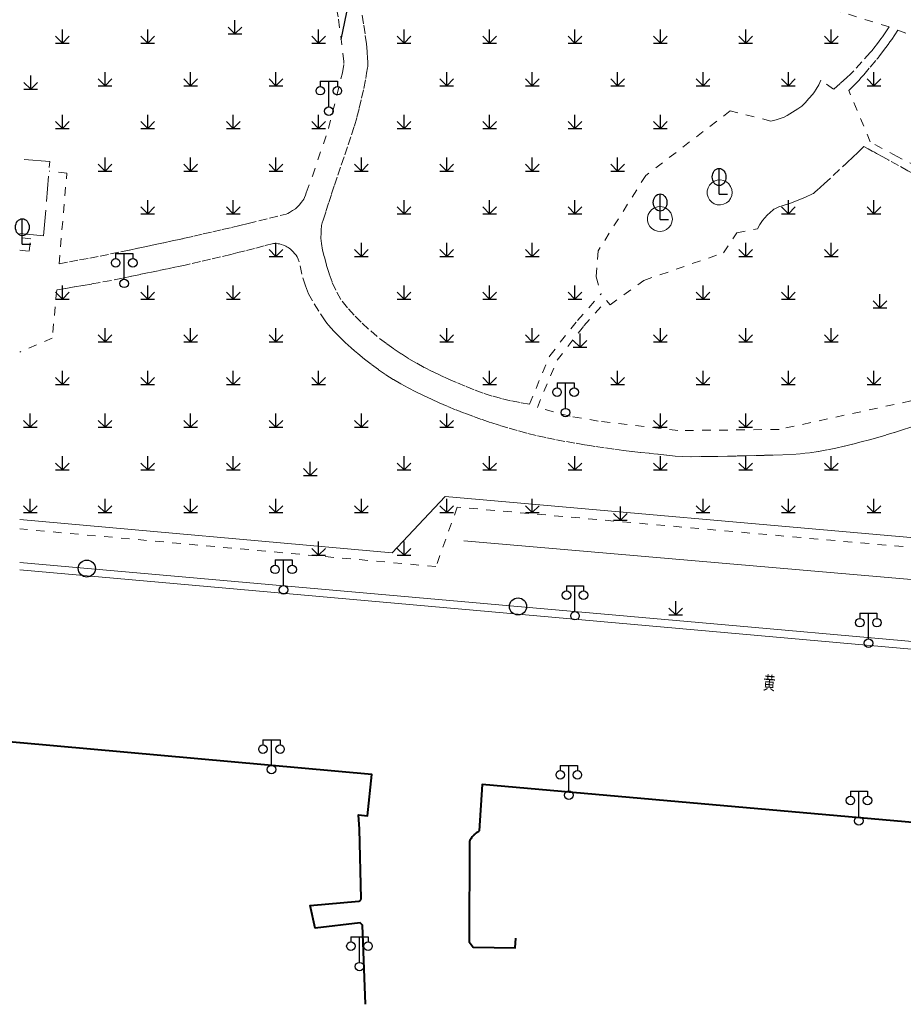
# Model space of a CAD drawing. Extents: x 39508475 to 39522402, y 3783947 to 3795549.
# Tile 112 of 256: x 39514500 to 39514603, y 3794117 to 3794233. Entities that reach past the tile are written whole.
import ezdxf
from ezdxf.enums import TextEntityAlignment as Align

# ---------------------------------------------------------------- set-up
doc = ezdxf.new("R2010")
doc.units = 0
doc.linetypes.add('X0', pattern=[4, 3, -1])
doc.linetypes.add('X6', pattern=[2, 1, -1])
doc.layers.get('0').update_dxf_attribs({"linetype": 'CONTINUOUS'})
for name, color, linetype in [('DLSS', 4, 'CONTINUOUS'), ('JCDL_JMDD_F', 231, 'CONTINUOUS'), ('JCDL_JT_ZJ', 100, 'CONTINUOUS'), ('JCDL_JTD_F', 100, 'CONTINUOUS'), ('ZBTZ', 3, 'CONTINUOUS'), ('断面线', 2, 'CONTINUOUS')]:
    doc.layers.add(name, color=color, linetype=linetype)
doc.layers.add('JCDL_JMDX', color=1, linetype='CONTINUOUS', lineweight=0)
doc.layers.add('JCDL_ZBX', color=3, linetype='CONTINUOUS', lineweight=0)
doc.styles.add('HZ', font='rs', dxfattribs={"width": 0.8, "bigfont": 'hztxt'})
doc.linetypes.add('X19', pattern='A,4.5,[145,symbolx.shx,S=1,R=0,X=0,Y=1],4.5,-0.5,[146,symbolx.shx,S=1,R=0,X=0,Y=0],-0.5', length=10)
doc.linetypes.add('X49', pattern='A,0,[5,symbolt.shx,S=1,R=0,X=0,Y=0],-10', length=10)

# ---------------------------------------------------------------- blocks, each defined once
blk = doc.blocks.new('5820000')
at = {"color": 0, "linetype": 'Continuous'}
blk.add_circle((0, 0), 1, dxfattribs=at)
blk = doc.blocks.new('9530003')
at = {"color": 0}
for p, q in [((0, 0), (0, 1.6)), ((-0.8, 0), (0.8, 0))]:
    blk.add_line(p, q, dxfattribs=at)
at = {"color": 0, "linetype": 'Continuous'}
for points in [[(0, 0), (-0.8, 0.8)], [(0, 0), (0.8, 0.8)]]:
    blk.add_lwpolyline(points, dxfattribs=at)
blk = doc.blocks.new('9372000')
at = {"color": 0}
for q in [(0, 3), (0, 1.4), (1, 0), (0.75, 0)]:
    blk.add_line((0, 0), q, dxfattribs=at)
at = {"color": 0, "linetype": 'Continuous'}
blk.add_ellipse((0, 2), major_axis=(0, 1), ratio=0.800014, dxfattribs=at)
blk = doc.blocks.new('3521000')
at = {"color": 0}
for p, q in [((-1, 3.5), (1, 3.5)), ((0, 0.5), (0, 3.5))]:
    blk.add_line(p, q, dxfattribs=at)
at = {"color": 0, "linetype": 'Continuous', "flags": 128}
for points in [[(-1, 3.5), (-1, 2.9)], [(1, 3.5), (1, 2.9)]]:
    blk.add_lwpolyline(points, dxfattribs=at)
at = {"color": 0}
for centre in [(-1, 2.4), (1, 2.4), (0, 0)]:
    blk.add_circle(centre, 0.5, dxfattribs=at)

msp = doc.modelspace()

# ---------------------------------------------------------------- linework, layer by layer
at = {"layer": 'DLSS', "linetype": 'X6', "lineweight": 0}
for points in [[(39514601.791, 3794231.881), (39514590.36136, 3794235.4398), (39514585.17042, 3794237.41496), (39514574.15803, 3794242.09904), (39514573.18845, 3794242.53151), (39514571.16439, 3794243.48404), (39514567.10951, 3794245.42362), (39514564.11604, 3794246.99213), (39514561.3691, 3794248.43523), (39514558.48969, 3794249.28552), (39514554.30184, 3794249.26075), (39514552.40482, 3794248.97456), (39514547.10303, 3794248.07033), (39514544.49874, 3794247.56522), (39514539.474, 3794246.348)], [(39514533.534, 3794212.457), (39514534.26528, 3794214.40937), (39514536.15055, 3794219.97894), (39514537.78326, 3794226.49078), (39514537.95578, 3794227.6226), (39514537.95199, 3794227.81935), (39514537.29075, 3794233.05186), (39514536.46737, 3794237.05357), (39514534.471, 3794243.763)], [(39514535.65382, 3794205.00912), (39514535.4605, 3794205.75072), (39514535.32666, 3794206.50533), (39514535.27184, 3794207.13155), (39514535.27789, 3794207.76014), (39514535.30231, 3794208.15601), (39514535.32953, 3794208.5517), (39514535.33338, 3794208.58557), (39514535.34, 3794208.619), (39514535.42314, 3794208.938), (39514535.51798, 3794209.25371), (39514535.84807, 3794210.27829), (39514536.18104, 3794211.30193), (39514536.51691, 3794212.32462), (39514536.85565, 3794213.34637), (39514537.25212, 3794214.52863), (39514537.65337, 3794215.70928), (39514538.05937, 3794216.8883), (39514538.46206, 3794218.06734), (39514538.854, 3794219.25), (39514539.17795, 3794220.2832), (39514539.47778, 3794221.32366), (39514539.75332, 3794222.37081), (39514540.03042, 3794223.52777), (39514540.28295, 3794224.69035), (39514540.51082, 3794225.85801), (39514540.61802, 3794226.46637), (39514540.71581, 3794227.07631), (39514540.73666, 3794227.2447), (39514540.748, 3794227.414), (39514540.75059, 3794227.52063), (39514540.75008, 3794227.62729), (39514540.74365, 3794227.88132), (39514540.73412, 3794228.13525), (39514540.67707, 3794229.02371), (39514540.5836, 3794229.90907), (39514540.42647, 3794231.08771), (39514540.25326, 3794232.26409), (39514540.064, 3794233.438)], [(39514601.791, 3794231.881), (39514601.48657, 3794231.42058), (39514601.17611, 3794230.96419), (39514601.0045, 3794230.72183), (39514600.82702, 3794230.48372), (39514600.40514, 3794229.93298), (39514599.98224, 3794229.38301), (39514599.88713, 3794229.26061), (39514599.791, 3794229.139), (39514599.6833, 3794229.00795), (39514599.57176, 3794228.88016), (39514598.60891, 3794227.81334), (39514597.64233, 3794226.74989), (39514597.25375, 3794226.34318), (39514596.84679, 3794225.95485), (39514596.06541, 3794225.2606), (39514595.267, 3794224.586)], [(39514597.06659, 3794224.42417), (39514597.65364, 3794225.01976), (39514598.23202, 3794225.62378), (39514598.5295, 3794225.9478), (39514598.81797, 3794226.27986), (39514599.5731, 3794227.17498), (39514600.32696, 3794228.07116), (39514600.39369, 3794228.15191), (39514600.45913, 3794228.2337), (39514600.52215, 3794228.3146), (39514600.58436, 3794228.39613), (39514601.13142, 3794229.1214), (39514601.67767, 3794229.84728), (39514601.88402, 3794230.12814), (39514602.08421, 3794230.41343), (39514602.45576, 3794230.9621), (39514602.821, 3794231.515)], [(39514602.821, 3794231.515), (39514621.79083, 3794224.18962)], [(39514593.784, 3794225.656), (39514593.53853, 3794225.12186), (39514593.26233, 3794224.60294), (39514593.06714, 3794224.29533), (39514592.84386, 3794224.00746), (39514592.3967, 3794223.49561), (39514591.93819, 3794222.9939), (39514591.74836, 3794222.80194), (39514591.548, 3794222.621), (39514591.33322, 3794222.44935), (39514591.10787, 3794222.29182), (39514590.48488, 3794221.89595), (39514589.85262, 3794221.51507), (39514589.50776, 3794221.33556), (39514589.14661, 3794221.19159), (39514588.54695, 3794221.00747), (39514587.937, 3794220.861)], [(39514595.267, 3794224.586), (39514593.784, 3794225.656)], [(39514607.27751, 3794214.07958), (39514607.05871, 3794214.45411), (39514605.1152, 3794215.51787), (39514602.73322, 3794216.69793), (39514599.58349, 3794218.40899), (39514597.06659, 3794224.42417)], [(39514587.937, 3794220.861), (39514583.188, 3794222.056), (39514573.304, 3794214.489), (39514567.707, 3794205.641), (39514567.485, 3794202.596), (39514568.054, 3794200.625)], [(39514586.391, 3794208.235), (39514586.65594, 3794208.72547), (39514586.95812, 3794209.19391), (39514587.21898, 3794209.52804), (39514587.51259, 3794209.83379), (39514587.86421, 3794210.15725), (39514588.22276, 3794210.47303), (39514588.30639, 3794210.53825), (39514588.396, 3794210.595), (39514588.86808, 3794210.82271), (39514589.36609, 3794210.9861), (39514590.25601, 3794211.24979), (39514591.12383, 3794211.579), (39514591.977, 3794211.94764), (39514592.82415, 3794212.32991), (39514592.91961, 3794212.38215), (39514593.007, 3794212.447), (39514593.17291, 3794212.59081), (39514593.3368, 3794212.7369), (39514593.75986, 3794213.12138), (39514594.18087, 3794213.50811), (39514595.24937, 3794214.49527), (39514596.31747, 3794215.48285), (39514596.42393, 3794215.58171), (39514596.53, 3794215.681), (39514596.54094, 3794215.69129), (39514596.55186, 3794215.70161), (39514596.98129, 3794216.10766), (39514597.41071, 3794216.51373), (39514597.68656, 3794216.77611), (39514597.96091, 3794217.04006), (39514598.39822, 3794217.46475), (39514598.834, 3794217.891)], [(39514606.213, 3794213.833), (39514605.47277, 3794214.23273), (39514604.73304, 3794214.63339), (39514604.36202, 3794214.83523), (39514603.9915, 3794215.03799), (39514602.89159, 3794215.64167), (39514601.78777, 3794216.24752), (39514601.77209, 3794216.25616), (39514601.76038, 3794216.26264), (39514601.03201, 3794216.66635), (39514600.30365, 3794217.07007), (39514600.05769, 3794217.20666), (39514599.81196, 3794217.34366), (39514599.32287, 3794217.61713), (39514598.834, 3794217.891)], [(39514504.607, 3794204.141), (39514505.519, 3794214.765), (39514503.42988, 3794214.99523)], [(39514530.512, 3794209.791), (39514530.85704, 3794209.86028), (39514531.19581, 3794209.95565), (39514531.40536, 3794210.03749), (39514531.60365, 3794210.14374), (39514531.949, 3794210.36419), (39514532.28691, 3794210.5959), (39514532.4173, 3794210.69678), (39514532.539, 3794210.808), (39514532.6468, 3794210.92142), (39514532.74776, 3794211.04098), (39514532.94925, 3794211.30173), (39514533.1434, 3794211.568), (39514533.24526, 3794211.72848), (39514533.33041, 3794211.89843), (39514533.44121, 3794212.17443), (39514533.534, 3794212.457)], [(39514504.607, 3794204.141), (39514505.81027, 3794204.36357), (39514507.01302, 3794204.5889), (39514508.21525, 3794204.81699), (39514509.41696, 3794205.04783), (39514510.63715, 3794205.28941), (39514511.85512, 3794205.542), (39514512.85719, 3794205.75457), (39514513.85926, 3794205.96718), (39514514.86132, 3794206.17983), (39514515.86337, 3794206.39252), (39514516.86542, 3794206.60526), (39514517.86745, 3794206.81804), (39514518.86947, 3794207.03086), (39514518.97293, 3794207.05311), (39514519.07628, 3794207.07588), (39514519.17878, 3794207.09891), (39514519.28121, 3794207.12227), (39514520.38581, 3794207.37604), (39514521.49039, 3794207.62986), (39514522.59496, 3794207.88373), (39514523.69952, 3794208.13766), (39514524.80407, 3794208.39164), (39514525.7683, 3794208.61703), (39514526.73089, 3794208.84936), (39514527.99202, 3794209.16017), (39514529.2524, 3794209.47405), (39514530.512, 3794209.791)], [(39514569.112, 3794199.344), (39514573.069, 3794202.193), (39514582.38, 3794205.421), (39514583.94, 3794207.747), (39514586.391, 3794208.235)], [(39514501.28641, 3794207.05853), (39514500, 3794207.20246)], [(39514501.1242, 3794205.60876), (39514501.28641, 3794207.05853)], [(39514529.703, 3794206.521), (39514528.60267, 3794206.22943), (39514527.50139, 3794205.94147), (39514526.39917, 3794205.65712), (39514525.55065, 3794205.44405), (39514524.70013, 3794205.23914), (39514523.51813, 3794204.96043), (39514522.33609, 3794204.68187), (39514521.15402, 3794204.40345), (39514519.97192, 3794204.12517), (39514519.82253, 3794204.0903), (39514519.673, 3794204.056), (39514519.52019, 3794204.02194), (39514519.36709, 3794203.98919), (39514518.31845, 3794203.76967), (39514517.26979, 3794203.55026), (39514516.22111, 3794203.33095), (39514515.1724, 3794203.11175), (39514514.12367, 3794202.89266), (39514513.07492, 3794202.67367), (39514512.02614, 3794202.4548), (39514510.72858, 3794202.19389), (39514509.42736, 3794201.95187), (39514508.40993, 3794201.77183), (39514507.39197, 3794201.59482), (39514506.37349, 3794201.42085), (39514505.3545, 3794201.24991), (39514504.335, 3794201.082)], [(39514532.724, 3794204.364), (39514532.61106, 3794204.67238), (39514532.47151, 3794204.96966), (39514532.35854, 3794205.15402), (39514532.22198, 3794205.32166), (39514531.95995, 3794205.59112), (39514531.68687, 3794205.84937), (39514531.55865, 3794205.955), (39514531.421, 3794206.048), (39514531.28502, 3794206.12473), (39514531.14427, 3794206.19233), (39514530.87244, 3794206.30639), (39514530.5968, 3794206.4109), (39514530.42461, 3794206.46217), (39514530.24779, 3794206.494), (39514529.97589, 3794206.51746), (39514529.703, 3794206.521)], [(39514500, 3794205.73454), (39514501.1242, 3794205.60876)], [(39514604.31201, 3794185.00382), (39514603.35119, 3794184.68497), (39514602.38667, 3794184.3775), (39514601.41858, 3794184.08144), (39514600.44707, 3794183.79684), (39514599.47226, 3794183.52373), (39514598.49429, 3794183.26217), (39514597.5133, 3794183.01217), (39514596.52942, 3794182.77378), (39514595.54279, 3794182.54704), (39514594.51154, 3794182.33349), (39514593.47405, 3794182.15263), (39514592.43136, 3794182.00465), (39514591.38452, 3794181.8897), (39514590.33456, 3794181.80787), (39514589.28255, 3794181.75927), (39514588.21007, 3794181.72771), (39514587.13753, 3794181.69816), (39514586.06493, 3794181.67065), (39514584.99229, 3794181.64515), (39514583.9196, 3794181.62168), (39514582.84687, 3794181.60022), (39514581.7741, 3794181.5808), (39514580.70129, 3794181.56339), (39514579.62845, 3794181.54801), (39514578.55559, 3794181.53465), (39514577.64967, 3794181.54954), (39514576.746, 3794181.615), (39514575.73242, 3794181.7186), (39514574.71918, 3794181.82547), (39514573.70628, 3794181.9356), (39514572.69375, 3794182.049), (39514571.68159, 3794182.16565), (39514570.66981, 3794182.28557), (39514569.55592, 3794182.42602), (39514568.44374, 3794182.57949), (39514567.33344, 3794182.74595), (39514566.73478, 3794182.84119), (39514566.13672, 3794182.94013), (39514564.98204, 3794183.13671), (39514563.828, 3794183.337), (39514562.7043, 3794183.54517), (39514561.58487, 3794183.77518), (39514560.47013, 3794184.02694), (39514559.36051, 3794184.30036), (39514558.25642, 3794184.59533), (39514557.15828, 3794184.91175), (39514556.1242, 3794185.22917), (39514555.09505, 3794185.56218), (39514554.07104, 3794185.91071), (39514553.05242, 3794186.27467), (39514552.03941, 3794186.65398), (39514551.03225, 3794187.04856), (39514550.03117, 3794187.45831), (39514549.10786, 3794187.8543), (39514548.19191, 3794188.26701), (39514547.28361, 3794188.69631), (39514546.38327, 3794189.14206), (39514545.49118, 3794189.60411), (39514544.60765, 3794190.08231), (39514543.71212, 3794190.60108), (39514542.83792, 3794191.15505), (39514541.98643, 3794191.74333), (39514541.159, 3794192.365), (39514540.37789, 3794192.98349), (39514539.60364, 3794193.61053), (39514539.20533, 3794193.94384), (39514538.81414, 3794194.28547), (39514538.11563, 3794194.92674), (39514537.43568, 3794195.58767), (39514536.79001, 3794196.25256), (39514536.164, 3794196.936), (39514535.96131, 3794197.18055), (39514535.77618, 3794197.43865), (39514535.01307, 3794198.60497), (39514534.26858, 3794199.78326), (39514533.80349, 3794200.63873), (39514533.43979, 3794201.54198), (39514533.02767, 3794202.93924), (39514532.724, 3794204.364)], [(39514559.675, 3794187.691), (39514558.5719, 3794187.87002), (39514557.4762, 3794188.08986), (39514556.38942, 3794188.35023), (39514555.31305, 3794188.65076), (39514554.24858, 3794188.99104), (39514553.19748, 3794189.3706), (39514552.16119, 3794189.78892), (39514551.14115, 3794190.24541), (39514550.17549, 3794190.64576), (39514549.22144, 3794191.07302), (39514548.27975, 3794191.52687), (39514547.35115, 3794192.00693), (39514546.43637, 3794192.51284), (39514545.53614, 3794193.0442), (39514544.65116, 3794193.60059), (39514543.78212, 3794194.18157), (39514542.92971, 3794194.78669), (39514541.86109, 3794195.61398), (39514540.83945, 3794196.49865), (39514539.99463, 3794197.29503), (39514539.17373, 3794198.11605), (39514538.37746, 3794198.96099), (39514537.60399, 3794199.94912), (39514536.99083, 3794201.04397), (39514536.57635, 3794202.00658), (39514536.21467, 3794202.99025), (39514535.90686, 3794203.99207), (39514535.65382, 3794205.00912)], [(39514504.335, 3794201.082), (39514503.809, 3794195.443), (39514500, 3794193.79651)], [(39514559.675, 3794187.691), (39514562.052, 3794193.368), (39514565.285, 3794197.498), (39514568.054, 3794200.625)], [(39514560.602, 3794187.31575), (39514562.92241, 3794192.8576), (39514566.05375, 3794196.85773), (39514568.6986, 3794199.84453)], [(39514568.6986, 3794199.84453), (39514569.112, 3794199.344)], [(39514606.29767, 3794188.50526), (39514588.89468, 3794184.73409), (39514577.06531, 3794184.59796), (39514567.72984, 3794185.71965), (39514564.42858, 3794186.27627), (39514560.602, 3794187.31575)], [(39514609.399, 3794170.476), (39514551.227, 3794175.63), (39514548.724, 3794168.667)], [(39514548.724, 3794168.667), (39514500, 3794173.07912)]]:
    msp.add_lwpolyline(points, dxfattribs=at)
at = {"layer": 'DLSS', "linetype": 'Continuous', "lineweight": 20}
msp.add_lwpolyline([(39514750, 3794146.02378), (39514500, 3794168.28932)], dxfattribs=at)
at = {"layer": 'DLSS', "linetype": 'Continuous', "lineweight": 40}
for points in [[(39514500, 3794148.00817), (39514449.853, 3794152.496), (39514394.8318, 3794157.4049), (39514394.431, 3794152.47)], [(39514540.4809, 3794117.3876), (39514540.139, 3794126.641), (39514539.868, 3794126.936), (39514534.605, 3794126.325), (39514534.023, 3794128.966), (39514539.706, 3794129.463), (39514539.7495, 3794129.4739), (39514539.791, 3794129.4908), (39514539.8299, 3794129.5131), (39514539.8655, 3794129.5404), (39514539.8902, 3794129.5651), (39514539.8972, 3794129.5721), (39514539.9244, 3794129.6077), (39514539.9467, 3794129.6466), (39514539.9637, 3794129.6881), (39514539.975, 3794129.7315), (39514539.98, 3794129.776), (39514539.764, 3794137.924), (39514539.671, 3794139.599), (39514540.72, 3794139.454), (39514541.227, 3794144.312), (39514500.069, 3794148.002), (39514500, 3794148.00817)], [(39514750, 3794125.82098), (39514554.14701, 3794143.144), (39514553.809, 3794137.694), (39514553.70386, 3794137.63369), (39514553.60168, 3794137.56847), (39514553.50245, 3794137.49885), (39514553.40635, 3794137.42497), (39514553.31356, 3794137.34696), (39514553.22427, 3794137.26498), (39514553.1664, 3794137.20719), (39514553.13865, 3794137.17918), (39514553.05685, 3794137.08972), (39514552.97903, 3794136.99678), (39514552.90534, 3794136.90053), (39514552.83593, 3794136.80115), (39514552.77092, 3794136.69884), (39514552.71044, 3794136.59379), (39514552.65499, 3794136.486), (39514552.609, 3794124.71), (39514553.07601, 3794124.08499), (39514557.991, 3794124.004), (39514558.09, 3794125.14701)]]:
    msp.add_lwpolyline(points, dxfattribs=at)
at = {"layer": 'JCDL_JMDX', "color": 6, "linetype": 'X0', "lineweight": 0}
msp.add_lwpolyline([(39514500, 3794207.69189), (39514502.78642, 3794207.43323), (39514503.52545, 3794216.11845), (39514500, 3794216.42204)], dxfattribs=at)
at = {"layer": 'JCDL_JMDX', "color": 6, "linetype": 'X19', "lineweight": 0}
msp.add_lwpolyline([(39514500, 3794174.17602), (39514543.591, 3794170.284), (39514549.827, 3794176.873), (39514606.53, 3794171.892)], dxfattribs=at)
at = {"layer": 'JCDL_ZBX', "color": 114, "linetype": 'Continuous', "lineweight": 0, "true_color": 0x009944}
for points in [[(39514583.40609, 3794212.49648), (39514583.36013, 3794212.86023), (39514583.22516, 3794213.20113), (39514583.00965, 3794213.49775), (39514582.72715, 3794213.73146), (39514582.3954, 3794213.88757), (39514582.03525, 3794213.95627), (39514581.66933, 3794213.93325), (39514581.32063, 3794213.81995), (39514581.01107, 3794213.62349), (39514580.76008, 3794213.35622), (39514580.58345, 3794213.03493), (39514580.49227, 3794212.6798), (39514580.49227, 3794212.31316), (39514580.58345, 3794211.95803), (39514580.76008, 3794211.63674), (39514581.01107, 3794211.36947), (39514581.32063, 3794211.17301), (39514581.66933, 3794211.05971), (39514582.03525, 3794211.03669), (39514582.3954, 3794211.10539), (39514582.72715, 3794211.2615), (39514583.00965, 3794211.49521), (39514583.22516, 3794211.79183), (39514583.36013, 3794212.13273), (39514583.40609, 3794212.49648)], [(39514576.40541, 3794209.38572), (39514576.35946, 3794209.74947), (39514576.22449, 3794210.09037), (39514576.00898, 3794210.38699), (39514575.72648, 3794210.6207), (39514575.39473, 3794210.77681), (39514575.03458, 3794210.84551), (39514574.66866, 3794210.82249), (39514574.31996, 3794210.70919), (39514574.01039, 3794210.51273), (39514573.75941, 3794210.24546), (39514573.58278, 3794209.92417), (39514573.4916, 3794209.56904), (39514573.4916, 3794209.2024), (39514573.58278, 3794208.84727), (39514573.75941, 3794208.52598), (39514574.01039, 3794208.25871), (39514574.31996, 3794208.06225), (39514574.66866, 3794207.94895), (39514575.03458, 3794207.92593), (39514575.39473, 3794207.99463), (39514575.72648, 3794208.15074), (39514576.00898, 3794208.38445), (39514576.22449, 3794208.68107), (39514576.35946, 3794209.02197), (39514576.40541, 3794209.38572)]]:
    msp.add_lwpolyline(points, dxfattribs=at)
at = {"layer": 'JCDL_ZBX', "color": 114, "linetype": 'X49', "lineweight": 0, "true_color": 0x009944}
for points in [[(39514605.733, 3794167.031), (39514551.998, 3794171.69)], [(39514750, 3794146.99246), (39514718.93172, 3794149.7359), (39514688.90556, 3794152.41203), (39514653.9106, 3794155.52402), (39514618.9411, 3794158.6106), (39514583.91553, 3794161.72803), (39514500, 3794169.16128)]]:
    msp.add_lwpolyline(points, dxfattribs=at)
at = {"layer": '断面线', "color": 1, "flags": 128}
msp.add_lwpolyline([(39514537.62274, 3794230.4248), (39514539.16779, 3794237.79367), (39514541.76869, 3794246.90388), (39514542.45614, 3794250), (39514546.5847, 3794266.04628), (39514547.31732, 3794268.95824), (39514547.72096, 3794270.56262), (39514550.1398, 3794280.17688), (39514552.6836, 3794290.28779), (39514555.14253, 3794300.06139), (39514557.62535, 3794309.92998), (39514560.05725, 3794319.59613), (39514562.67635, 3794330.00637), (39514562.75342, 3794330.31272), (39514563.64939, 3794333.87395), (39514564.06647, 3794335.53174), (39514564.8886, 3794338.79949), (39514565.21413, 3794340.0934), (39514567.43044, 3794348.90265), (39514567.95884, 3794351.00291), (39514570.76044, 3794362.13851)], dxfattribs=at)

# ---------------------------------------------------------------- block references
at = {"layer": 'JCDL_JMDD_F'}
for p in [(39514536.19117, 3794222.01732), (39514512.23417, 3794201.84732), (39514563.90417, 3794186.70432), (39514530.893, 3794165.93899), (39514565.008, 3794162.91099), (39514599.36001, 3794159.697), (39514529.47601, 3794144.88299), (39514564.28901, 3794141.879), (39514598.24601, 3794138.869), (39514539.778, 3794121.80101)]:
    msp.add_blockref('3521000', p, dxfattribs=at)
at = {"layer": 'JCDL_JTD_F'}
for p in [(39514507.85699, 3794168.43799), (39514558.33899, 3794164)]:
    msp.add_blockref('5820000', p, dxfattribs=at)
at = {"layer": 'ZBTZ'}
for name, p in [('9530003', (39514525.18936, 3794231.06616)), ('9530003', (39514505, 3794230)), ('9530003', (39514515, 3794230)), ('9530003', (39514535, 3794230)), ('9530003', (39514545, 3794230)), ('9530003', (39514555, 3794230)), ('9530003', (39514565, 3794230)), ('9530003', (39514575, 3794230)), ('9530003', (39514585, 3794230)), ('9530003', (39514595, 3794230)), ('9530003', (39514501.29979, 3794224.59166)), ('9530003', (39514510, 3794225)), ('9530003', (39514520, 3794225)), ('9530003', (39514530, 3794225)), ('9530003', (39514550, 3794225)), ('9530003', (39514560, 3794225)), ('9530003', (39514570, 3794225)), ('9530003', (39514580, 3794225)), ('9530003', (39514590, 3794225)), ('9530003', (39514600, 3794225)), ('9530003', (39514505, 3794220)), ('9530003', (39514515, 3794220)), ('9530003', (39514525, 3794220)), ('9530003', (39514535, 3794220)), ('9530003', (39514545, 3794220)), ('9530003', (39514555, 3794220)), ('9530003', (39514565, 3794220)), ('9530003', (39514575, 3794220)), ('9530003', (39514510, 3794215)), ('9530003', (39514520, 3794215)), ('9530003', (39514530, 3794215)), ('9530003', (39514540, 3794215)), ('9530003', (39514550, 3794215)), ('9530003', (39514560, 3794215)), ('9530003', (39514570, 3794215)), ('9372000', (39514581.88143, 3794212.30732)), ('9372000', (39514574.9748, 3794209.31867)), ('9530003', (39514515, 3794210)), ('9530003', (39514525, 3794210)), ('9530003', (39514545, 3794210)), ('9530003', (39514555, 3794210)), ('9530003', (39514565, 3794210)), ('9530003', (39514590, 3794210)), ('9530003', (39514600, 3794210)), ('9372000', (39514500.30739, 3794206.42157)), ('9530003', (39514530, 3794205)), ('9530003', (39514540, 3794205)), ('9530003', (39514550, 3794205)), ('9530003', (39514560, 3794205)), ('9530003', (39514585, 3794205)), ('9530003', (39514595, 3794205)), ('9530003', (39514505, 3794200)), ('9530003', (39514515, 3794200)), ('9530003', (39514525, 3794200)), ('9530003', (39514545, 3794200)), ('9530003', (39514555, 3794200)), ('9530003', (39514565, 3794200)), ('9530003', (39514580, 3794200)), ('9530003', (39514590, 3794200)), ('9530003', (39514600.70628, 3794198.98625)), ('9530003', (39514510, 3794195)), ('9530003', (39514520, 3794195)), ('9530003', (39514530, 3794195)), ('9530003', (39514550, 3794195)), ('9530003', (39514560, 3794195)), ('9530003', (39514575, 3794195)), ('9530003', (39514585, 3794195)), ('9530003', (39514595, 3794195)), ('9530003', (39514565.60157, 3794194.36075)), ('9530003', (39514505, 3794190)), ('9530003', (39514515, 3794190)), ('9530003', (39514525, 3794190)), ('9530003', (39514535, 3794190)), ('9530003', (39514555, 3794190)), ('9530003', (39514570, 3794190)), ('9530003', (39514580, 3794190)), ('9530003', (39514590, 3794190)), ('9530003', (39514600, 3794190)), ('9530003', (39514501.23697, 3794185)), ('9530003', (39514510, 3794185)), ('9530003', (39514520, 3794185)), ('9530003', (39514530, 3794185)), ('9530003', (39514540, 3794185)), ('9530003', (39514550, 3794185)), ('9530003', (39514575, 3794185)), ('9530003', (39514585, 3794185)), ('9530003', (39514505, 3794180)), ('9530003', (39514515, 3794180)), ('9530003', (39514525, 3794180)), ('9530003', (39514545, 3794180)), ('9530003', (39514555, 3794180)), ('9530003', (39514565, 3794180)), ('9530003', (39514575, 3794180)), ('9530003', (39514585, 3794180)), ('9530003', (39514595, 3794180)), ('9530003', (39514534.0239, 3794179.33945)), ('9530003', (39514501.23697, 3794175)), ('9530003', (39514510, 3794175)), ('9530003', (39514520, 3794175)), ('9530003', (39514530, 3794175)), ('9530003', (39514540, 3794175)), ('9530003', (39514550, 3794175)), ('9530003', (39514560, 3794175)), ('9530003', (39514580, 3794175)), ('9530003', (39514590, 3794175)), ('9530003', (39514600, 3794175)), ('9530003', (39514570.31903, 3794174.09356)), ('9530003', (39514535, 3794170)), ('9530003', (39514545, 3794170)), ('9530003', (39514576.80621, 3794163.0123))]:
    msp.add_blockref(name, p, dxfattribs=at)

# ---------------------------------------------------------------- texts
at = {"layer": 'JCDL_JT_ZJ', "lineweight": 0, "style": 'HZ', "width": 0.8}
msp.add_text('黄', height=1.8, rotation=355.3716752, dxfattribs=at).set_placement((39514586.92158, 3794153.59511), align=Align.BOTTOM_LEFT)

doc.saveas('drawing.dxf')
